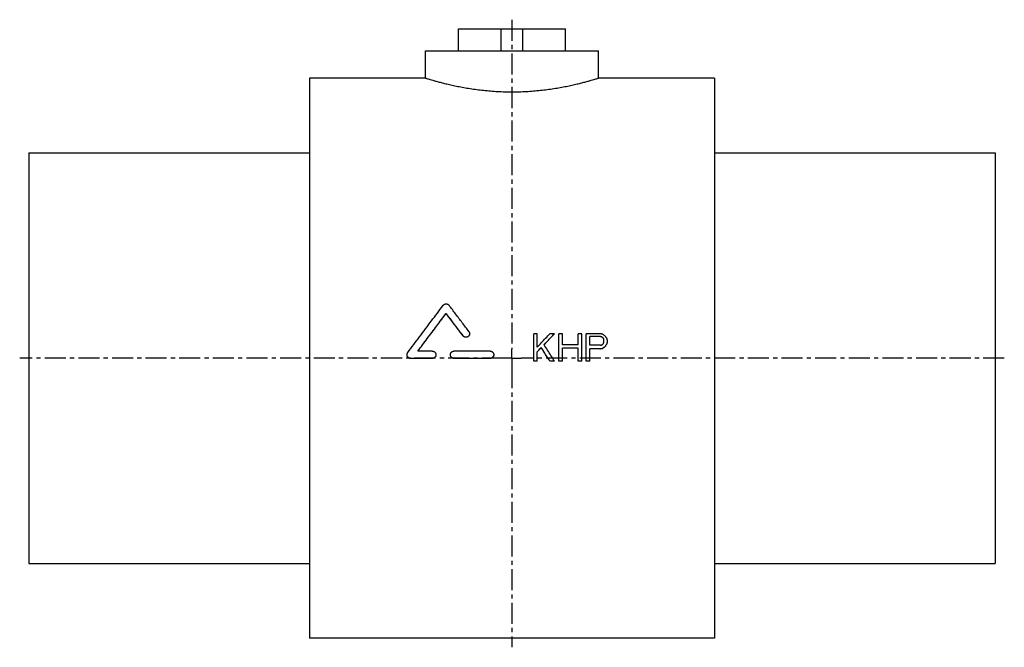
# Model space of a CAD drawing. Header units: millimetres. Extents: x 11 to 551, y 69 to 413.
import ezdxf

# ---------------------------------------------------------------- set-up
doc = ezdxf.new("R2010")
doc.units = ezdxf.units.MM
doc.header["$LTSCALE"] = 30.734
doc.linetypes.add('CENTER', pattern=[0.6, 0.375, -0.075, 0.075, -0.075])
doc.layers.get('0').update_dxf_attribs({"linetype": 'CONTINUOUS'})
doc.layers.add('DEFAULT_1', color=7, linetype='CENTER')

msp = doc.modelspace()

# ---------------------------------------------------------------- linework, layer by layer
at = {"color": 7, "linetype": 'CONTINUOUS'}
for p, q in [((251.22, 396.22), (251.22, 408.22)), ((251.22, 408.22), (309.93, 408.22)), ((274.57, 396.22), (274.57, 408.22)), ((286.57, 396.22), (286.57, 408.22)), ((309.93, 396.22), (309.93, 408.22)), ((233.07, 381.22), (233.07, 396.22)), ((233.07, 396.22), (328.07, 396.22)), ((328.07, 381.22), (328.07, 396.22)), ((169.57, 381.22), (169.57, 74.22)), ((233.07, 381.22), (169.57, 381.22)), ((391.57, 381.22), (328.07, 381.22)), ((391.57, 381.22), (391.57, 74.22)), ((15.57, 340.22), (15.57, 115.22)), ((15.57, 340.22), (169.57, 340.22)), ((391.57, 340.22), (545.57, 340.22)), ((545.57, 340.22), (545.57, 115.22)), ((244.46, 252.21), (244.46, 252.23)), ((253.74, 239.92), (253.74, 239.94)), ((294.45, 241.13), (292.57, 241.13)), ((292.57, 226.12), (292.57, 241.13)), ((294.45, 233.8), (294.45, 241.13)), ((303.82, 241.13), (301.32, 241.13)), ((303.82, 241.1), (303.82, 241.13)), ((308.2, 241.13), (306.32, 241.13)), ((306.32, 226.12), (306.32, 241.13)), ((308.2, 235.08), (308.2, 241.13)), ((318.82, 241.13), (316.95, 241.13)), ((316.95, 235.08), (316.95, 241.13)), ((318.82, 226.12), (318.82, 241.13)), ((328.82, 241.13), (321.32, 241.13)), ((321.32, 226.12), (321.32, 241.13)), ((329.13, 239.54), (323.2, 239.54)), ((323.2, 234.76), (323.2, 239.54)), ((329.13, 239.51), (323.2, 239.51)), ((329.13, 239.51), (329.13, 239.54)), ((331.01, 236.67), (331.01, 237.63)), ((332.88, 236.35), (332.88, 237.63)), ((296.63, 233.45), (296.63, 233.48)), ((316.95, 235.08), (308.2, 235.08)), ((316.95, 233.16), (308.2, 233.16)), ((308.2, 226.12), (308.2, 233.16)), ((316.95, 233.13), (308.2, 233.13)), ((316.95, 226.12), (316.95, 233.16)), ((329.13, 234.76), (323.2, 234.76)), ((328.82, 232.84), (323.2, 232.84)), ((323.2, 226.12), (323.2, 232.84)), ((328.82, 232.81), (323.2, 232.81)), ((328.82, 232.81), (328.82, 232.84)), ((330.38, 233.13), (330.38, 233.16)), ((331.63, 234.09), (331.63, 234.12)), ((332.57, 235.37), (332.57, 235.39)), ((224.99, 227.57), (224.99, 227.6)), ((236.87, 227.6), (224.99, 227.6)), ((236.87, 227.57), (224.99, 227.57)), ((236.87, 231.57), (228.94, 231.57)), ((236.87, 227.57), (236.87, 227.6)), ((268.57, 231.57), (248.76, 231.57)), ((248.76, 227.57), (248.76, 227.6)), ((268.57, 227.6), (248.76, 227.6)), ((268.57, 227.57), (248.76, 227.57)), ((268.57, 227.57), (268.57, 227.6)), ((294.45, 226.12), (294.45, 231.24)), ((294.45, 226.12), (292.57, 226.12)), ((294.45, 226.09), (292.57, 226.09)), ((303.82, 226.12), (301.32, 226.12)), ((301.32, 226.09), (301.32, 226.12)), ((303.82, 226.09), (301.32, 226.09)), ((303.82, 226.09), (303.82, 226.12)), ((308.2, 226.12), (306.32, 226.12)), ((308.2, 226.09), (306.32, 226.09)), ((318.82, 226.12), (316.95, 226.12)), ((318.82, 226.09), (316.95, 226.09)), ((323.2, 226.12), (321.32, 226.12)), ((323.2, 226.09), (321.32, 226.09)), ((15.57, 115.22), (169.57, 115.22)), ((391.57, 115.22), (545.57, 115.22)), ((391.57, 74.22), (169.57, 74.22))]:
    msp.add_line(p, q, dxfattribs=at)
for points, knots in [([(233.07, 381.22), (233.13, 381.2), (233.35, 381.14), (233.84, 380.98), (234.67, 380.73), (235.82, 380.39), (237.31, 379.96), (239.11, 379.46), (241.23, 378.89), (243.65, 378.28), (246.36, 377.64), (249.32, 376.99), (252.51, 376.35), (255.89, 375.75), (259.44, 375.19), (263.12, 374.71), (266.9, 374.31), (270.76, 374), (274.67, 373.79), (278.6, 373.68), (282.54, 373.68), (286.48, 373.79), (290.39, 374), (294.24, 374.31), (298.02, 374.71), (301.7, 375.19), (305.25, 375.75), (308.64, 376.35), (311.83, 376.99), (314.79, 377.64), (317.49, 378.28), (319.91, 378.89), (322.03, 379.46), (323.84, 379.96), (325.32, 380.39), (326.47, 380.73), (327.3, 380.98), (327.8, 381.14), (328.02, 381.2), (328.07, 381.22)], [0, 0, 0, 0, 0.001789, 0.007165, 0.016106, 0.028613, 0.044614, 0.064079, 0.086857, 0.112792, 0.141665, 0.17315, 0.206966, 0.242689, 0.280022, 0.318533, 0.358022, 0.398168, 0.438721, 0.479568, 0.520435, 0.561281, 0.601836, 0.64198, 0.68147, 0.719982, 0.757315, 0.793038, 0.826853, 0.858338, 0.887211, 0.913147, 0.935923, 0.955388, 0.971388, 0.983895, 0.992835, 0.998211, 1, 1, 1, 1]), ([(223.4, 230.77), (225.56, 233.67), (229.89, 239.45), (236.38, 248.09), (240.71, 253.82), (242.87, 256.67)], [0, 0, 0, 0, 0.334605, 0.668452, 1, 1, 1, 1]), ([(242.87, 256.67), (242.95, 256.77), (243.11, 256.95), (243.41, 257.17), (243.74, 257.34), (244.09, 257.44), (244.46, 257.47), (244.82, 257.44), (245.18, 257.34), (245.51, 257.17), (245.8, 256.95), (245.97, 256.77), (246.04, 256.68)], [0, 0, 0, 0, 0.09985, 0.199818, 0.299796, 0.39991, 0.499996, 0.600076, 0.700201, 0.80019, 0.900151, 1, 1, 1, 1]), ([(256.91, 242.31), (255.7, 243.92), (253.29, 247.12), (249.66, 251.91), (247.25, 255.09), (246.04, 256.68)], [0, 0, 0, 0, 0.334678, 0.66817, 1, 1, 1, 1]), ([(228.94, 231.57), (230.66, 233.88), (234.11, 238.48), (239.28, 245.37), (242.74, 249.95), (244.46, 252.23)], [0, 0, 0, 0, 0.334125, 0.667784, 1, 1, 1, 1]), ([(228.95, 231.56), (230.67, 233.86), (234.11, 238.46), (239.28, 245.34), (242.74, 249.92), (244.46, 252.21)], [0, 0, 0, 0, 0.333585, 0.667517, 1, 1, 1, 1]), ([(253.74, 239.94), (252.71, 241.31), (250.65, 244.05), (247.55, 248.15), (245.49, 250.87), (244.46, 252.23)], [0, 0, 0, 0, 0.334198, 0.667647, 1, 1, 1, 1]), ([(253.74, 239.92), (252.71, 241.29), (250.65, 244.02), (247.55, 248.12), (245.49, 250.85), (244.46, 252.21)], [0, 0, 0, 0, 0.334201, 0.66765, 1, 1, 1, 1]), ([(257.31, 241.13), (257.31, 241.06), (257.3, 240.88), (257.24, 240.58), (257.11, 240.24), (256.91, 239.92), (256.66, 239.65), (256.37, 239.43), (256.04, 239.27), (255.69, 239.17), (255.32, 239.14), (254.95, 239.18), (254.6, 239.28), (254.27, 239.44), (253.98, 239.66), (253.81, 239.84), (253.74, 239.94)], [0, 0, 0, 0, 0.038297, 0.111963, 0.185986, 0.259705, 0.33384, 0.407642, 0.481855, 0.555728, 0.629967, 0.70389, 0.778064, 0.851996, 0.926062, 1, 1, 1, 1]), ([(257.31, 241.03), (257.31, 240.99), (257.29, 240.83), (257.24, 240.55), (257.11, 240.21), (256.91, 239.9), (256.66, 239.63), (256.37, 239.41), (256.04, 239.25), (255.69, 239.15), (255.32, 239.11), (254.95, 239.15), (254.6, 239.25), (254.27, 239.42), (253.98, 239.64), (253.81, 239.82), (253.74, 239.92)], [0, 0, 0, 0, 0.024937, 0.099627, 0.174677, 0.249421, 0.324586, 0.399414, 0.474658, 0.549557, 0.624828, 0.699778, 0.774981, 0.84994, 0.925035, 1, 1, 1, 1]), ([(256.91, 242.31), (256.98, 242.21), (257.11, 242.01), (257.24, 241.66), (257.3, 241.37), (257.31, 241.19), (257.31, 241.13)], [0, 0, 0, 0, 0.287267, 0.574724, 0.861429, 1, 1, 1, 1]), ([(294.45, 233.8), (295.21, 234.61), (296.74, 236.24), (299.03, 238.69), (300.56, 240.31), (301.32, 241.13)], [0, 0, 0, 0, 0.333357, 0.666735, 1, 1, 1, 1]), ([(298.2, 235.08), (298.82, 235.75), (300.07, 237.09), (301.95, 239.11), (303.2, 240.45), (303.82, 241.13)], [0, 0, 0, 0, 0.333387, 0.666751, 1, 1, 1, 1]), ([(298.21, 235.06), (298.83, 235.73), (300.08, 237.07), (301.95, 239.08), (303.2, 240.43), (303.82, 241.1)], [0, 0, 0, 0, 0.331836, 0.665975, 1, 1, 1, 1]), ([(330.38, 240.81), (330.21, 240.84), (329.86, 240.91), (329.34, 241.02), (329, 241.09), (328.82, 241.13)], [0, 0, 0, 0, 0.333334, 0.666667, 1, 1, 1, 1]), ([(330.07, 239.22), (329.97, 239.25), (329.76, 239.32), (329.45, 239.43), (329.24, 239.5), (329.13, 239.54)], [0, 0, 0, 0, 0.333332, 0.666665, 1, 1, 1, 1]), ([(330.07, 239.19), (329.97, 239.23), (329.76, 239.3), (329.45, 239.4), (329.24, 239.47), (329.13, 239.51)], [0, 0, 0, 0, 0.333332, 0.666665, 1, 1, 1, 1]), ([(330.7, 238.58), (330.63, 238.65), (330.49, 238.79), (330.28, 239.01), (330.14, 239.15), (330.07, 239.22)], [0, 0, 0, 0, 0.333343, 0.666677, 1, 1, 1, 1]), ([(330.7, 238.55), (330.63, 238.63), (330.49, 238.77), (330.28, 238.98), (330.14, 239.12), (330.07, 239.19)], [0, 0, 0, 0, 0.333343, 0.666677, 1, 1, 1, 1]), ([(331.63, 239.85), (331.5, 239.96), (331.22, 240.17), (330.8, 240.49), (330.52, 240.7), (330.38, 240.81)], [0, 0, 0, 0, 0.333351, 0.666685, 1, 1, 1, 1]), ([(331.01, 237.63), (330.97, 237.73), (330.91, 237.94), (330.8, 238.26), (330.73, 238.47), (330.7, 238.58)], [0, 0, 0, 0, 0.333372, 0.666706, 1, 1, 1, 1]), ([(332.57, 238.58), (332.47, 238.72), (332.26, 239.01), (331.95, 239.43), (331.74, 239.71), (331.63, 239.85)], [0, 0, 0, 0, 0.333368, 0.666703, 1, 1, 1, 1]), ([(332.88, 237.63), (332.85, 237.73), (332.78, 237.94), (332.68, 238.26), (332.61, 238.47), (332.57, 238.58)], [0, 0, 0, 0, 0.333372, 0.666706, 1, 1, 1, 1]), ([(294.45, 231.24), (294.69, 231.49), (295.18, 231.99), (295.9, 232.73), (296.39, 233.23), (296.63, 233.48)], [0, 0, 0, 0, 0.333255, 0.666592, 1, 1, 1, 1]), ([(294.46, 231.23), (294.7, 231.47), (295.18, 231.97), (295.9, 232.71), (296.39, 233.2), (296.63, 233.45)], [0, 0, 0, 0, 0.329237, 0.664583, 1, 1, 1, 1]), ([(301.32, 226.12), (300.8, 226.94), (299.76, 228.57), (298.2, 231.03), (297.16, 232.66), (296.63, 233.48)], [0, 0, 0, 0, 0.33311, 0.666482, 1, 1, 1, 1]), ([(301.32, 226.09), (300.8, 226.91), (299.76, 228.55), (298.2, 231), (297.16, 232.64), (296.63, 233.45)], [0, 0, 0, 0, 0.333109, 0.66648, 1, 1, 1, 1]), ([(303.82, 226.12), (303.2, 227.11), (301.95, 229.11), (300.08, 232.09), (298.82, 234.08), (298.2, 235.08)], [0, 0, 0, 0, 0.333109, 0.666499, 1, 1, 1, 1]), ([(328.82, 232.84), (329, 232.88), (329.34, 232.95), (329.86, 233.05), (330.21, 233.12), (330.38, 233.16)], [0, 0, 0, 0, 0.333316, 0.666649, 1, 1, 1, 1]), ([(328.82, 232.81), (329, 232.85), (329.34, 232.92), (329.86, 233.03), (330.21, 233.1), (330.38, 233.13)], [0, 0, 0, 0, 0.333316, 0.666649, 1, 1, 1, 1]), ([(329.13, 234.76), (329.24, 234.79), (329.45, 234.86), (329.76, 234.97), (329.97, 235.04), (330.07, 235.08)], [0, 0, 0, 0, 0.333322, 0.666655, 1, 1, 1, 1]), ([(330.07, 235.08), (330.14, 235.15), (330.28, 235.29), (330.49, 235.5), (330.63, 235.64), (330.7, 235.71)], [0, 0, 0, 0, 0.333326, 0.66666, 1, 1, 1, 1]), ([(330.38, 233.16), (330.52, 233.27), (330.8, 233.48), (331.22, 233.8), (331.5, 234.01), (331.63, 234.12)], [0, 0, 0, 0, 0.333311, 0.666645, 1, 1, 1, 1]), ([(330.38, 233.13), (330.52, 233.24), (330.8, 233.45), (331.22, 233.77), (331.5, 233.99), (331.63, 234.09)], [0, 0, 0, 0, 0.333311, 0.666645, 1, 1, 1, 1]), ([(330.7, 235.71), (330.73, 235.82), (330.8, 236.03), (330.91, 236.35), (330.97, 236.56), (331.01, 236.67)], [0, 0, 0, 0, 0.333363, 0.666697, 1, 1, 1, 1]), ([(331.63, 234.12), (331.74, 234.26), (331.95, 234.54), (332.26, 234.97), (332.47, 235.25), (332.57, 235.39)], [0, 0, 0, 0, 0.33333, 0.666665, 1, 1, 1, 1]), ([(331.63, 234.09), (331.74, 234.23), (331.95, 234.52), (332.26, 234.94), (332.47, 235.23), (332.57, 235.37)], [0, 0, 0, 0, 0.33333, 0.666664, 1, 1, 1, 1]), ([(332.57, 235.39), (332.61, 235.5), (332.68, 235.71), (332.78, 236.03), (332.85, 236.24), (332.88, 236.35)], [0, 0, 0, 0, 0.333361, 0.666695, 1, 1, 1, 1]), ([(223.01, 229.59), (223.01, 229.64), (223.01, 229.82), (223.07, 230.12), (223.2, 230.47), (223.33, 230.68), (223.4, 230.77)], [0, 0, 0, 0, 0.137896, 0.425486, 0.712903, 1, 1, 1, 1]), ([(224.99, 227.6), (224.87, 227.6), (224.62, 227.62), (224.27, 227.72), (223.94, 227.88), (223.65, 228.1), (223.4, 228.38), (223.21, 228.69), (223.07, 229.03), (223.01, 229.34), (223.01, 229.52), (223.01, 229.59)], [0, 0, 0, 0, 0.116911, 0.233912, 0.351036, 0.468304, 0.585751, 0.703325, 0.821004, 0.938712, 1, 1, 1, 1]), ([(224.99, 227.57), (224.87, 227.57), (224.62, 227.59), (224.27, 227.69), (223.94, 227.86), (223.65, 228.08), (223.4, 228.35), (223.21, 228.66), (223.07, 229.01), (223.01, 229.31), (223.01, 229.5), (223.01, 229.56)], [0, 0, 0, 0, 0.11691, 0.23391, 0.351033, 0.468301, 0.585747, 0.703323, 0.821002, 0.938712, 1, 1, 1, 1]), ([(236.87, 231.57), (237, 231.57), (237.24, 231.55), (237.59, 231.45), (237.92, 231.28), (238.22, 231.06), (238.46, 230.79), (238.66, 230.48), (238.79, 230.13), (238.85, 229.83), (238.85, 229.65), (238.85, 229.59)], [0, 0, 0, 0, 0.117376, 0.234903, 0.352232, 0.469967, 0.587382, 0.705399, 0.82297, 0.941217, 1, 1, 1, 1]), ([(238.85, 229.59), (238.85, 229.52), (238.85, 229.34), (238.79, 229.04), (238.66, 228.69), (238.46, 228.38), (238.21, 228.11), (237.92, 227.89), (237.59, 227.72), (237.24, 227.62), (237, 227.6), (236.87, 227.6)], [0, 0, 0, 0, 0.058899, 0.17717, 0.294824, 0.412953, 0.530435, 0.648179, 0.765427, 0.88283, 1, 1, 1, 1]), ([(238.85, 229.5), (238.85, 229.46), (238.84, 229.29), (238.79, 229.01), (238.66, 228.67), (238.46, 228.35), (238.21, 228.08), (237.92, 227.86), (237.59, 227.69), (237.24, 227.59), (237, 227.57), (236.87, 227.57)], [0, 0, 0, 0, 0.039982, 0.160632, 0.280651, 0.401156, 0.520999, 0.641111, 0.760714, 0.880477, 1, 1, 1, 1]), ([(246.78, 229.59), (246.78, 229.65), (246.79, 229.83), (246.84, 230.13), (246.98, 230.48), (247.17, 230.79), (247.42, 231.06), (247.71, 231.28), (248.04, 231.45), (248.39, 231.55), (248.64, 231.57), (248.76, 231.57)], [0, 0, 0, 0, 0.058768, 0.177013, 0.294579, 0.412604, 0.530014, 0.647754, 0.765074, 0.882618, 1, 1, 1, 1]), ([(248.76, 227.6), (248.64, 227.6), (248.39, 227.62), (248.04, 227.72), (247.71, 227.89), (247.42, 228.11), (247.17, 228.38), (246.98, 228.69), (246.84, 229.04), (246.79, 229.34), (246.78, 229.52), (246.78, 229.59)], [0, 0, 0, 0, 0.117164, 0.23455, 0.351807, 0.469546, 0.587033, 0.705154, 0.822812, 0.941087, 1, 1, 1, 1]), ([(248.76, 227.57), (248.64, 227.57), (248.39, 227.59), (248.04, 227.69), (247.71, 227.86), (247.42, 228.08), (247.17, 228.35), (246.98, 228.67), (246.84, 229.01), (246.79, 229.31), (246.78, 229.5), (246.78, 229.56)], [0, 0, 0, 0, 0.117162, 0.234548, 0.351803, 0.469543, 0.587029, 0.705152, 0.82281, 0.941086, 1, 1, 1, 1]), ([(268.57, 231.57), (268.69, 231.57), (268.94, 231.55), (269.29, 231.45), (269.62, 231.28), (269.91, 231.06), (270.16, 230.79), (270.35, 230.48), (270.49, 230.13), (270.54, 229.83), (270.55, 229.65), (270.55, 229.59)], [0, 0, 0, 0, 0.117376, 0.234903, 0.352232, 0.469967, 0.587382, 0.705399, 0.82297, 0.941217, 1, 1, 1, 1]), ([(270.55, 229.59), (270.55, 229.52), (270.54, 229.34), (270.49, 229.04), (270.35, 228.69), (270.16, 228.38), (269.91, 228.11), (269.62, 227.89), (269.29, 227.72), (268.94, 227.62), (268.69, 227.6), (268.57, 227.6)], [0, 0, 0, 0, 0.058899, 0.17717, 0.294824, 0.412953, 0.530435, 0.648179, 0.765427, 0.88283, 1, 1, 1, 1]), ([(270.55, 229.5), (270.55, 229.46), (270.54, 229.29), (270.49, 229.01), (270.35, 228.67), (270.16, 228.35), (269.91, 228.08), (269.62, 227.86), (269.29, 227.69), (268.94, 227.59), (268.69, 227.57), (268.57, 227.57)], [0, 0, 0, 0, 0.039982, 0.160632, 0.280651, 0.401156, 0.520999, 0.641111, 0.760714, 0.880477, 1, 1, 1, 1])]:
    msp.add_open_spline(points, degree=3, knots=knots, dxfattribs=at)
at = {"layer": 'DEFAULT_1', "color": 2, "linetype": 'CENTER'}
for p, q in [((280.57, 413.22), (280.57, 232.72)), ((280.57, 227.72), (280.57, 232.72)), ((275.57, 227.72), (10.57, 227.72)), ((280.57, 227.72), (275.57, 227.72)), ((280.57, 227.72), (280.57, 222.72)), ((280.57, 227.72), (285.57, 227.72)), ((550.57, 227.72), (285.57, 227.72)), ((280.57, 222.72), (280.57, 69.22))]:
    msp.add_line(p, q, dxfattribs=at)

doc.saveas('drawing.dxf')
